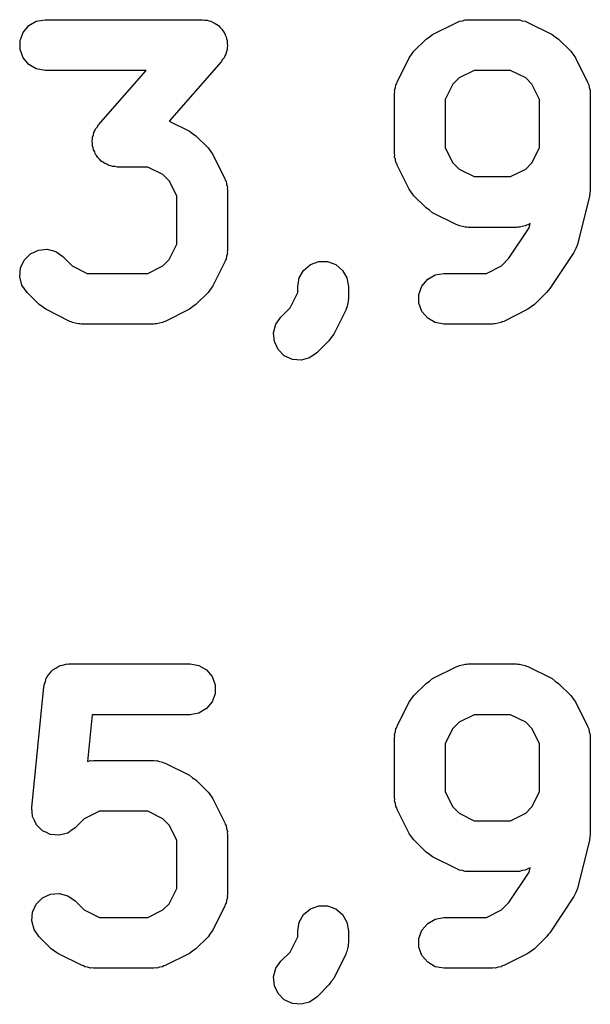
# Model space of a CAD drawing. Extents: x 44.8 to 98.6, y -133.6 to -99.
# Tile 6 of 16: x 46.6 to 50, y -105.2 to -99.4. Entities that reach past the tile are written whole.
import ezdxf

# ---------------------------------------------------------------- set-up
doc = ezdxf.new("R2010")
doc.units = 0
doc.header["$MEASUREMENT"] = 0
doc.layers.add('BLACK', color=7, linetype='CONTINUOUS')

msp = doc.modelspace()

# ---------------------------------------------------------------- linework, layer by layer
at = {"layer": 'Black'}
for p, q in [((46.6344, -99.4336), (46.6679, -99.3937)), ((46.6679, -99.3937), (46.713, -99.3676)), ((46.713, -99.3676), (46.7643, -99.3586)), ((46.7643, -99.3586), (47.6929, -99.3586)), ((47.6929, -99.3586), (47.7073, -99.3611)), ((47.7073, -99.3611), (47.722, -99.3614)), ((47.722, -99.3614), (47.7328, -99.3656)), ((47.7328, -99.3656), (47.7442, -99.3676)), ((47.7442, -99.3676), (47.7569, -99.375)), ((47.7569, -99.375), (47.7705, -99.3802)), ((47.7705, -99.3802), (47.7792, -99.3879)), ((47.7792, -99.3879), (47.7893, -99.3937)), ((47.7893, -99.3937), (47.7987, -99.4049)), ((47.7987, -99.4049), (47.8097, -99.4146)), ((49.0543, -99.4458), (49.1972, -99.3744)), ((49.1972, -99.3744), (49.2055, -99.3719)), ((49.2055, -99.3719), (49.213, -99.3676)), ((49.213, -99.3676), (49.2303, -99.3646)), ((49.2303, -99.3646), (49.2471, -99.3596)), ((49.2471, -99.3596), (49.2558, -99.3601)), ((49.2558, -99.3601), (49.2643, -99.3586)), ((49.2643, -99.3586), (49.55, -99.3586)), ((49.55, -99.3586), (49.5585, -99.3601)), ((49.5585, -99.3601), (49.5672, -99.3596)), ((49.5672, -99.3596), (49.584, -99.3646)), ((49.584, -99.3646), (49.6013, -99.3676)), ((49.6013, -99.3676), (49.6088, -99.3719)), ((49.6088, -99.3719), (49.6171, -99.3744)), ((49.6171, -99.3744), (49.7599, -99.4458)), ((46.6166, -99.4825), (46.6344, -99.4336)), ((47.8097, -99.4146), (47.8153, -99.4247)), ((47.8153, -99.4247), (47.8228, -99.4336)), ((47.8228, -99.4336), (47.8278, -99.4474)), ((47.8278, -99.4474), (47.8348, -99.4602)), ((47.8348, -99.4602), (47.8366, -99.4716)), ((49.0154, -99.4739), (49.035, -99.4601)), ((49.035, -99.4601), (49.0543, -99.4458)), ((49.7599, -99.4458), (49.7792, -99.4601)), ((49.7792, -99.4601), (49.7989, -99.4739)), ((46.6166, -99.5346), (46.6166, -99.4825)), ((47.8366, -99.4716), (47.8406, -99.4825)), ((47.8406, -99.4825), (47.8406, -99.4972)), ((47.8406, -99.4972), (47.8428, -99.5117)), ((47.8428, -99.5117), (47.8406, -99.523)), ((48.9439, -99.5454), (49.0154, -99.4739)), ((49.7989, -99.4739), (49.8704, -99.5454)), ((46.6344, -99.5836), (46.6166, -99.5346)), ((47.8267, -99.5727), (47.8228, -99.5836)), ((47.8327, -99.5628), (47.8267, -99.5727)), ((47.8356, -99.5484), (47.8327, -99.5628)), ((47.8406, -99.5346), (47.8356, -99.5484)), ((47.8406, -99.523), (47.8406, -99.5346)), ((48.9158, -99.5843), (48.9301, -99.5651)), ((48.9301, -99.5651), (48.9439, -99.5454)), ((49.8704, -99.5454), (49.8841, -99.565)), ((49.8841, -99.565), (49.8985, -99.5843)), ((46.6679, -99.6235), (46.6344, -99.5836)), ((46.713, -99.6495), (46.6679, -99.6235)), ((47.8057, -99.6073), (47.4988, -99.9581)), ((47.8133, -99.5948), (47.8057, -99.6073)), ((47.8228, -99.5836), (47.8133, -99.5948)), ((48.8444, -99.7272), (48.9158, -99.5843)), ((49.8985, -99.5843), (49.9699, -99.7272)), ((46.7643, -99.6586), (46.713, -99.6495)), ((47.3623, -99.6586), (46.7643, -99.6586)), ((47.08, -99.9812), (47.3623, -99.6586)), ((49.2997, -99.6586), (49.2103, -99.7033)), ((49.5146, -99.6586), (49.2997, -99.6586)), ((49.604, -99.7033), (49.5146, -99.6586)), ((48.8346, -99.7603), (48.8376, -99.743)), ((48.8376, -99.743), (48.8419, -99.7355)), ((48.8419, -99.7355), (48.8444, -99.7272)), ((49.1733, -99.7403), (49.1286, -99.8297)), ((49.2103, -99.7033), (49.1733, -99.7403)), ((49.641, -99.7403), (49.604, -99.7033)), ((49.6857, -99.8297), (49.641, -99.7403)), ((49.9699, -99.7272), (49.9723, -99.7355)), ((49.9723, -99.7355), (49.9767, -99.743)), ((49.9767, -99.743), (49.9797, -99.7603)), ((48.8286, -99.7943), (48.8301, -99.7858)), ((48.8286, -100.151), (48.8286, -99.7943)), ((48.8296, -99.7771), (48.8346, -99.7603)), ((48.8301, -99.7858), (48.8296, -99.7771)), ((49.9797, -99.7603), (49.9847, -99.7771)), ((49.9847, -99.7771), (49.9842, -99.7858)), ((49.9842, -99.7858), (49.9857, -99.7943)), ((49.9857, -99.7943), (49.9857, -100.366)), ((49.1286, -99.8297), (49.1286, -100.116)), ((49.6857, -100.116), (49.6857, -99.8297)), ((47.0724, -99.9938), (47.08, -99.9812)), ((47.4988, -99.9581), (47.6171, -100.017)), ((47.0451, -100.054), (47.0502, -100.04)), ((47.0502, -100.04), (47.053, -100.026)), ((47.053, -100.026), (47.059, -100.016)), ((47.059, -100.016), (47.063, -100.005)), ((47.063, -100.005), (47.0724, -99.9938)), ((47.6171, -100.017), (47.6364, -100.032)), ((47.6364, -100.032), (47.6561, -100.045)), ((47.6561, -100.045), (47.7275, -100.117)), ((47.0429, -100.077), (47.0451, -100.066)), ((47.0451, -100.091), (47.0429, -100.077)), ((47.0451, -100.066), (47.0451, -100.054)), ((47.0451, -100.106), (47.0451, -100.091)), ((47.0491, -100.117), (47.0451, -100.106)), ((47.0509, -100.128), (47.0491, -100.117)), ((47.0579, -100.141), (47.0509, -100.128)), ((47.063, -100.155), (47.0579, -100.141)), ((47.0704, -100.164), (47.063, -100.155)), ((47.7275, -100.117), (47.7413, -100.136)), ((47.7413, -100.136), (47.7556, -100.156)), ((47.7556, -100.156), (47.827, -100.299)), ((48.8301, -100.16), (48.8286, -100.151)), ((48.8296, -100.169), (48.8301, -100.16)), ((49.1286, -100.116), (49.1733, -100.205)), ((49.641, -100.205), (49.6857, -100.116)), ((47.076, -100.174), (47.0704, -100.164)), ((47.087, -100.184), (47.076, -100.174)), ((47.0964, -100.195), (47.087, -100.184)), ((47.1065, -100.201), (47.0964, -100.195)), ((47.1152, -100.208), (47.1065, -100.201)), ((47.1289, -100.214), (47.1152, -100.208)), ((47.1416, -100.221), (47.1289, -100.214)), ((48.8346, -100.185), (48.8296, -100.169)), ((48.8376, -100.203), (48.8346, -100.185)), ((48.8419, -100.21), (48.8376, -100.203)), ((48.8444, -100.219), (48.8419, -100.21)), ((48.9158, -100.361), (48.8444, -100.219)), ((49.1733, -100.205), (49.2103, -100.242)), ((49.604, -100.242), (49.641, -100.205)), ((47.153, -100.223), (47.1416, -100.221)), ((47.1638, -100.227), (47.153, -100.223)), ((47.1784, -100.227), (47.1638, -100.227)), ((47.1929, -100.23), (47.1784, -100.227)), ((47.3717, -100.23), (47.1929, -100.23)), ((47.4611, -100.275), (47.3717, -100.23)), ((47.4982, -100.312), (47.4611, -100.275)), ((49.2103, -100.242), (49.2997, -100.287)), ((49.5146, -100.287), (49.604, -100.242)), ((47.5429, -100.401), (47.4982, -100.312)), ((47.827, -100.299), (47.8295, -100.307)), ((47.8295, -100.307), (47.8338, -100.314)), ((47.8338, -100.314), (47.8369, -100.332)), ((47.8369, -100.332), (47.8419, -100.349)), ((49.2997, -100.287), (49.5146, -100.287)), ((47.8419, -100.349), (47.8414, -100.357)), ((47.8414, -100.357), (47.8429, -100.366)), ((47.8429, -100.366), (47.8429, -100.723)), ((48.9301, -100.381), (48.9158, -100.361)), ((48.9439, -100.4), (48.9301, -100.381)), ((49.9825, -100.384), (49.9812, -100.402)), ((49.9857, -100.366), (49.9825, -100.384)), ((47.5429, -100.687), (47.5429, -100.401)), ((49.0154, -100.472), (48.9439, -100.4)), ((49.9812, -100.402), (49.9098, -100.688)), ((49.035, -100.486), (49.0154, -100.472)), ((49.0543, -100.5), (49.035, -100.486)), ((49.1972, -100.571), (49.0543, -100.5)), ((49.6315, -100.564), (49.6171, -100.571)), ((49.6251, -100.59), (49.6315, -100.564)), ((49.2055, -100.574), (49.1972, -100.571)), ((49.213, -100.578), (49.2055, -100.574)), ((49.2303, -100.581), (49.213, -100.578)), ((49.2471, -100.586), (49.2303, -100.581)), ((49.2558, -100.586), (49.2471, -100.586)), ((49.2643, -100.587), (49.2558, -100.586)), ((49.55, -100.587), (49.2643, -100.587)), ((49.5049, -100.77), (49.6251, -100.59)), ((49.5585, -100.586), (49.55, -100.587)), ((49.5672, -100.586), (49.5585, -100.586)), ((49.584, -100.581), (49.5672, -100.586)), ((49.6013, -100.578), (49.584, -100.581)), ((49.6088, -100.574), (49.6013, -100.578)), ((49.6171, -100.571), (49.6088, -100.574)), ((46.6414, -100.78), (46.6783, -100.743)), ((46.6783, -100.743), (46.7255, -100.721)), ((46.7255, -100.721), (46.7774, -100.716)), ((46.7774, -100.716), (46.8277, -100.73)), ((46.8277, -100.73), (46.8704, -100.76)), ((47.4982, -100.777), (47.5429, -100.687)), ((47.8419, -100.74), (47.8369, -100.757)), ((47.8429, -100.723), (47.8414, -100.731)), ((47.8414, -100.731), (47.8419, -100.74)), ((49.8891, -100.735), (49.7462, -100.949)), ((49.8994, -100.711), (49.8891, -100.735)), ((49.9098, -100.688), (49.8994, -100.711)), ((46.6194, -100.827), (46.6414, -100.78)), ((46.8704, -100.76), (46.9246, -100.814)), ((47.4611, -100.814), (47.4982, -100.777)), ((47.827, -100.79), (47.7556, -100.933)), ((47.8295, -100.782), (47.827, -100.79)), ((47.8338, -100.774), (47.8295, -100.782)), ((47.8369, -100.757), (47.8338, -100.774)), ((48.3321, -100.807), (48.3811, -100.789)), ((48.3811, -100.789), (48.4332, -100.789)), ((48.4332, -100.789), (48.4821, -100.807)), ((49.4611, -100.814), (49.5049, -100.77)), ((46.6149, -100.879), (46.6194, -100.827)), ((46.9246, -100.814), (47.014, -100.859)), ((47.014, -100.859), (47.3717, -100.859)), ((47.3717, -100.859), (47.4611, -100.814)), ((48.2662, -100.886), (48.2922, -100.841)), ((48.2922, -100.841), (48.3321, -100.807)), ((48.4821, -100.807), (48.5221, -100.841)), ((48.5221, -100.841), (48.5481, -100.886)), ((49.0701, -100.868), (49.1214, -100.859)), ((49.1214, -100.859), (49.3717, -100.859)), ((49.3717, -100.859), (49.4611, -100.814)), ((46.6283, -100.929), (46.6149, -100.879)), ((48.2571, -100.937), (48.2662, -100.886)), ((48.5481, -100.886), (48.5571, -100.937)), ((48.9915, -100.934), (49.025, -100.894)), ((49.025, -100.894), (49.0701, -100.868)), ((46.6582, -100.972), (46.6283, -100.929)), ((46.7296, -101.043), (46.6582, -100.972)), ((47.7275, -100.972), (47.6561, -101.043)), ((47.7413, -100.952), (47.7275, -100.972)), ((47.7556, -100.933), (47.7413, -100.952)), ((48.2124, -101.063), (48.2571, -100.973)), ((48.2571, -100.973), (48.2571, -100.937)), ((48.5571, -100.937), (48.5571, -101.009)), ((48.9737, -100.983), (48.9915, -100.934)), ((49.7275, -100.972), (49.6561, -101.043)), ((49.736, -100.96), (49.7275, -100.972)), ((49.7462, -100.949), (49.736, -100.96)), ((48.5562, -101.026), (48.5511, -101.043)), ((48.5571, -101.009), (48.5556, -101.017)), ((48.5556, -101.017), (48.5562, -101.026)), ((48.9737, -101.035), (48.9737, -100.983)), ((48.9915, -101.084), (48.9737, -101.035)), ((46.7493, -101.057), (46.7296, -101.043)), ((46.7686, -101.071), (46.7493, -101.057)), ((46.9115, -101.143), (46.7686, -101.071)), ((47.6171, -101.071), (47.4742, -101.143)), ((47.6364, -101.057), (47.6171, -101.071)), ((47.6561, -101.043), (47.6364, -101.057)), ((48.1582, -101.117), (48.2124, -101.063)), ((48.5413, -101.076), (48.4699, -101.219)), ((48.5438, -101.067), (48.5413, -101.076)), ((48.5481, -101.06), (48.5438, -101.067)), ((48.5511, -101.043), (48.5481, -101.06)), ((49.025, -101.123), (48.9915, -101.084)), ((49.6171, -101.071), (49.4742, -101.143)), ((49.6364, -101.057), (49.6171, -101.071)), ((49.6561, -101.043), (49.6364, -101.057)), ((46.9198, -101.145), (46.9115, -101.143)), ((46.9273, -101.15), (46.9198, -101.145)), ((46.9446, -101.153), (46.9273, -101.15)), ((47.4584, -101.15), (47.4411, -101.153)), ((47.4659, -101.145), (47.4584, -101.15)), ((47.4742, -101.143), (47.4659, -101.145)), ((48.1283, -101.159), (48.1582, -101.117)), ((49.0701, -101.15), (49.025, -101.123)), ((49.1214, -101.159), (49.0701, -101.15)), ((49.4584, -101.15), (49.4411, -101.153)), ((49.4659, -101.145), (49.4584, -101.15)), ((49.4742, -101.143), (49.4659, -101.145)), ((46.9614, -101.158), (46.9446, -101.153)), ((46.9701, -101.157), (46.9614, -101.158)), ((46.9786, -101.159), (46.9701, -101.157)), ((47.4071, -101.159), (46.9786, -101.159)), ((47.4157, -101.157), (47.4071, -101.159)), ((47.4243, -101.158), (47.4157, -101.157)), ((47.4411, -101.153), (47.4243, -101.158)), ((48.1149, -101.21), (48.1283, -101.159)), ((48.1194, -101.262), (48.1149, -101.21)), ((49.4071, -101.159), (49.1214, -101.159)), ((49.4157, -101.157), (49.4071, -101.159)), ((49.4243, -101.158), (49.4157, -101.157)), ((49.4411, -101.153), (49.4243, -101.158)), ((48.1414, -101.309), (48.1194, -101.262)), ((48.4418, -101.257), (48.3704, -101.329)), ((48.4556, -101.238), (48.4418, -101.257)), ((48.4699, -101.219), (48.4556, -101.238)), ((48.1782, -101.346), (48.1414, -101.309)), ((48.2255, -101.368), (48.1782, -101.346)), ((48.2774, -101.372), (48.2255, -101.368)), ((48.3277, -101.359), (48.2774, -101.372)), ((48.3704, -101.329), (48.3277, -101.359)), ((46.8285, -103.193), (46.8454, -103.182)), ((46.8454, -103.182), (46.8509, -103.18)), ((46.8509, -103.18), (46.8558, -103.178)), ((46.8558, -103.178), (46.876, -103.174)), ((46.876, -103.174), (46.8959, -103.169)), ((46.8959, -103.169), (46.9016, -103.17)), ((46.9016, -103.17), (46.9071, -103.169)), ((46.9071, -103.169), (47.6214, -103.169)), ((47.6214, -103.169), (47.6727, -103.178)), ((47.6727, -103.178), (47.7178, -103.204)), ((49.0543, -103.256), (49.1972, -103.184)), ((49.1972, -103.184), (49.2055, -103.182)), ((49.2055, -103.182), (49.213, -103.178)), ((49.213, -103.178), (49.2303, -103.175)), ((49.2303, -103.175), (49.2471, -103.17)), ((49.2471, -103.17), (49.2558, -103.17)), ((49.2558, -103.17), (49.2643, -103.169)), ((49.2643, -103.169), (49.55, -103.169)), ((49.55, -103.169), (49.5585, -103.17)), ((49.5585, -103.17), (49.5672, -103.17)), ((49.5672, -103.17), (49.584, -103.175)), ((49.584, -103.175), (49.6013, -103.178)), ((49.6013, -103.178), (49.6088, -103.182)), ((49.6088, -103.182), (49.6171, -103.184)), ((49.6171, -103.184), (49.7599, -103.256)), ((46.7753, -103.249), (46.7772, -103.244)), ((46.7772, -103.244), (46.7904, -103.228)), ((46.7904, -103.228), (46.8024, -103.211)), ((46.8024, -103.211), (46.8071, -103.208)), ((46.8071, -103.208), (46.8107, -103.204)), ((46.8107, -103.204), (46.8285, -103.193)), ((47.7178, -103.204), (47.7513, -103.244)), ((47.7513, -103.244), (47.7692, -103.293)), ((46.6865, -104.018), (46.7579, -103.304)), ((46.7579, -103.304), (46.7594, -103.298)), ((46.7594, -103.293), (46.7664, -103.273)), ((46.7594, -103.298), (46.7594, -103.293)), ((46.7664, -103.273), (46.772, -103.253)), ((46.772, -103.253), (46.7753, -103.249)), ((47.7692, -103.293), (47.7692, -103.345)), ((48.9439, -103.355), (49.0154, -103.284)), ((49.0154, -103.284), (49.035, -103.27)), ((49.035, -103.27), (49.0543, -103.256)), ((49.7599, -103.256), (49.7792, -103.27)), ((49.7792, -103.27), (49.7989, -103.284)), ((49.7989, -103.284), (49.8704, -103.355)), ((47.7692, -103.345), (47.7513, -103.394)), ((48.9301, -103.375), (48.9439, -103.355)), ((49.8704, -103.355), (49.8841, -103.375)), ((47.7513, -103.394), (47.7178, -103.433)), ((48.8444, -103.537), (48.9158, -103.394)), ((48.9158, -103.394), (48.9301, -103.375)), ((49.8841, -103.375), (49.8985, -103.394)), ((49.8985, -103.394), (49.9699, -103.537)), ((47.0429, -103.469), (47.0151, -103.746)), ((47.6214, -103.469), (47.0429, -103.469)), ((47.6727, -103.46), (47.6214, -103.469)), ((47.7178, -103.433), (47.6727, -103.46)), ((49.2997, -103.469), (49.2103, -103.513)), ((49.5146, -103.469), (49.2997, -103.469)), ((49.604, -103.513), (49.5146, -103.469)), ((48.8419, -103.545), (48.8444, -103.537)), ((49.2103, -103.513), (49.1733, -103.55)), ((49.641, -103.55), (49.604, -103.513)), ((49.9699, -103.537), (49.9723, -103.545)), ((48.8286, -103.604), (48.8301, -103.596)), ((48.8296, -103.587), (48.8346, -103.57)), ((48.8301, -103.596), (48.8296, -103.587)), ((48.8346, -103.57), (48.8376, -103.553)), ((48.8376, -103.553), (48.8419, -103.545)), ((49.1733, -103.55), (49.1286, -103.64)), ((49.6857, -103.64), (49.641, -103.55)), ((49.9723, -103.545), (49.9767, -103.553)), ((49.9767, -103.553), (49.9797, -103.57)), ((49.9797, -103.57), (49.9847, -103.587)), ((49.9847, -103.587), (49.9842, -103.596)), ((49.9842, -103.596), (49.9857, -103.604)), ((48.8286, -103.961), (48.8286, -103.604)), ((49.1286, -103.64), (49.1286, -103.926)), ((49.6857, -103.926), (49.6857, -103.64)), ((49.9857, -103.604), (49.9857, -104.176)), ((47.0151, -103.746), (47.016, -103.746)), ((47.016, -103.746), (47.0329, -103.741)), ((47.0329, -103.741), (47.0415, -103.742)), ((47.0415, -103.742), (47.05, -103.74)), ((47.05, -103.74), (47.4071, -103.74)), ((47.4071, -103.74), (47.4157, -103.742)), ((47.4157, -103.742), (47.4243, -103.741)), ((47.4243, -103.741), (47.4411, -103.746)), ((47.4411, -103.746), (47.4584, -103.749)), ((47.4584, -103.749), (47.4659, -103.753)), ((47.4659, -103.753), (47.4742, -103.756)), ((47.4742, -103.756), (47.6171, -103.827)), ((47.6171, -103.827), (47.6364, -103.842)), ((47.6364, -103.842), (47.6561, -103.855)), ((47.6561, -103.855), (47.7275, -103.927)), ((47.7275, -103.927), (47.7413, -103.946)), ((47.7413, -103.946), (47.7556, -103.966)), ((49.1286, -103.926), (49.1733, -104.015)), ((49.641, -104.015), (49.6857, -103.926)), ((47.7556, -103.966), (47.827, -104.109)), ((48.8301, -103.97), (48.8286, -103.961)), ((48.8296, -103.979), (48.8301, -103.97)), ((48.8346, -103.995), (48.8296, -103.979)), ((48.8376, -104.013), (48.8346, -103.995)), ((46.6863, -104.02), (46.6865, -104.019)), ((46.6885, -104.045), (46.6863, -104.02)), ((46.6865, -104.019), (46.6865, -104.018)), ((46.6904, -104.07), (46.6885, -104.045)), ((47.0854, -104.04), (46.996, -104.085)), ((47.3717, -104.04), (47.0854, -104.04)), ((47.4611, -104.085), (47.3717, -104.04)), ((48.8419, -104.02), (48.8376, -104.013)), ((48.8444, -104.029), (48.8419, -104.02)), ((48.9158, -104.171), (48.8444, -104.029)), ((49.1733, -104.015), (49.2103, -104.052)), ((49.2103, -104.052), (49.2997, -104.097)), ((49.5146, -104.097), (49.604, -104.052)), ((49.604, -104.052), (49.641, -104.015)), ((46.6907, -104.071), (46.6904, -104.07)), ((46.6908, -104.072), (46.6907, -104.071)), ((46.7014, -104.094), (46.6908, -104.072)), ((46.7118, -104.117), (46.7014, -104.094)), ((46.7124, -104.118), (46.7118, -104.117)), ((46.7128, -104.119), (46.7124, -104.118)), ((46.7306, -104.137), (46.7128, -104.119)), ((46.996, -104.085), (46.9418, -104.139)), ((47.4982, -104.122), (47.4611, -104.085)), ((47.5429, -104.211), (47.4982, -104.122)), ((47.827, -104.109), (47.8295, -104.117)), ((47.8295, -104.117), (47.8338, -104.124)), ((49.2997, -104.097), (49.5146, -104.097)), ((46.7482, -104.155), (46.7306, -104.137)), ((46.749, -104.155), (46.7482, -104.155)), ((46.7497, -104.156), (46.749, -104.155)), ((46.7725, -104.166), (46.7497, -104.156)), ((46.7951, -104.177), (46.7725, -104.166)), ((46.796, -104.177), (46.7951, -104.177)), ((46.7969, -104.178), (46.796, -104.177)), ((46.8219, -104.18), (46.7969, -104.178)), ((46.8469, -104.182), (46.8219, -104.18)), ((46.8731, -104.176), (46.8488, -104.182)), ((46.8974, -104.17), (46.8731, -104.176)), ((46.8982, -104.169), (46.8974, -104.17)), ((46.8991, -104.169), (46.8982, -104.169)), ((46.9197, -104.154), (46.8991, -104.169)), ((46.9405, -104.14), (46.9197, -104.154)), ((46.941, -104.139), (46.9405, -104.14)), ((46.9418, -104.139), (46.941, -104.139)), ((47.8338, -104.124), (47.8369, -104.142)), ((47.8369, -104.142), (47.8419, -104.159)), ((47.8419, -104.159), (47.8414, -104.167)), ((47.8414, -104.167), (47.8429, -104.176)), ((47.8429, -104.176), (47.8429, -104.533)), ((48.9301, -104.191), (48.9158, -104.171)), ((49.9857, -104.176), (49.9825, -104.194)), ((46.8478, -104.182), (46.8469, -104.182)), ((46.8488, -104.182), (46.8478, -104.182)), ((47.5429, -104.497), (47.5429, -104.211)), ((48.9439, -104.21), (48.9301, -104.191)), ((49.0154, -104.282), (48.9439, -104.21)), ((49.9812, -104.212), (49.9098, -104.498)), ((49.9825, -104.194), (49.9812, -104.212)), ((49.035, -104.296), (49.0154, -104.282)), ((49.0543, -104.31), (49.035, -104.296)), ((49.1972, -104.381), (49.0543, -104.31)), ((49.2055, -104.384), (49.1972, -104.381)), ((49.213, -104.388), (49.2055, -104.384)), ((49.2303, -104.391), (49.213, -104.388)), ((49.2471, -104.396), (49.2303, -104.391)), ((49.2558, -104.396), (49.2471, -104.396)), ((49.2643, -104.397), (49.2558, -104.396)), ((49.55, -104.397), (49.2643, -104.397)), ((49.5049, -104.58), (49.6251, -104.4)), ((49.5585, -104.396), (49.55, -104.397)), ((49.5672, -104.396), (49.5585, -104.396)), ((49.584, -104.391), (49.5672, -104.396)), ((49.6013, -104.388), (49.584, -104.391)), ((49.6088, -104.384), (49.6013, -104.388)), ((49.6171, -104.381), (49.6088, -104.384)), ((49.6315, -104.374), (49.6171, -104.381)), ((49.6251, -104.4), (49.6315, -104.374)), ((46.7969, -104.531), (46.8488, -104.526)), ((46.8488, -104.526), (46.8991, -104.54)), ((47.4982, -104.587), (47.5429, -104.497)), ((49.8994, -104.521), (49.8891, -104.545)), ((49.9098, -104.498), (49.8994, -104.521)), ((46.7128, -104.59), (46.7497, -104.553)), ((46.7497, -104.553), (46.7969, -104.531)), ((46.8991, -104.54), (46.9418, -104.57)), ((46.9418, -104.57), (46.996, -104.624)), ((47.4611, -104.624), (47.4982, -104.587)), ((47.8338, -104.584), (47.8295, -104.592)), ((47.8369, -104.567), (47.8338, -104.584)), ((47.8419, -104.55), (47.8369, -104.567)), ((47.8429, -104.533), (47.8414, -104.541)), ((47.8414, -104.541), (47.8419, -104.55)), ((49.4611, -104.624), (49.5049, -104.58)), ((49.8891, -104.545), (49.7462, -104.759)), ((46.6863, -104.689), (46.6908, -104.637)), ((46.6908, -104.637), (46.7128, -104.59)), ((46.996, -104.624), (47.0854, -104.669)), ((47.3717, -104.669), (47.4611, -104.624)), ((47.827, -104.6), (47.7556, -104.743)), ((47.8295, -104.592), (47.827, -104.6)), ((48.2922, -104.651), (48.3321, -104.617)), ((48.3321, -104.617), (48.3811, -104.599)), ((48.3811, -104.599), (48.4332, -104.599)), ((48.4332, -104.599), (48.4821, -104.617)), ((48.4821, -104.617), (48.5221, -104.651)), ((49.3717, -104.669), (49.4611, -104.624)), ((46.6998, -104.739), (46.6863, -104.689)), ((47.0854, -104.669), (47.3717, -104.669)), ((48.2571, -104.747), (48.2662, -104.696)), ((48.2662, -104.696), (48.2922, -104.651)), ((48.5221, -104.651), (48.5481, -104.696)), ((48.5481, -104.696), (48.5571, -104.747)), ((48.9915, -104.744), (49.025, -104.704)), ((49.025, -104.704), (49.0701, -104.678)), ((49.0701, -104.678), (49.1214, -104.669)), ((49.1214, -104.669), (49.3717, -104.669)), ((46.7296, -104.782), (46.6998, -104.739)), ((47.7413, -104.762), (47.7275, -104.782)), ((47.7556, -104.743), (47.7413, -104.762)), ((48.2571, -104.783), (48.2571, -104.747)), ((48.5571, -104.747), (48.5571, -104.819)), ((48.9737, -104.793), (48.9915, -104.744)), ((49.7462, -104.759), (49.736, -104.77)), ((46.8011, -104.853), (46.7296, -104.782)), ((47.7275, -104.782), (47.6561, -104.853)), ((48.2124, -104.873), (48.2571, -104.783)), ((48.5571, -104.819), (48.5556, -104.827)), ((48.9737, -104.845), (48.9737, -104.793)), ((49.7275, -104.782), (49.6561, -104.853)), ((49.736, -104.77), (49.7275, -104.782)), ((46.8208, -104.867), (46.8011, -104.853)), ((46.8401, -104.881), (46.8208, -104.867)), ((47.6364, -104.867), (47.6171, -104.881)), ((47.6561, -104.853), (47.6364, -104.867)), ((48.1582, -104.927), (48.2124, -104.873)), ((48.5438, -104.877), (48.5413, -104.886)), ((48.5481, -104.87), (48.5438, -104.877)), ((48.5511, -104.853), (48.5481, -104.87)), ((48.5562, -104.836), (48.5511, -104.853)), ((48.5556, -104.827), (48.5562, -104.836)), ((48.9915, -104.894), (48.9737, -104.845)), ((49.6364, -104.867), (49.6171, -104.881)), ((49.6561, -104.853), (49.6364, -104.867)), ((46.9829, -104.953), (46.8401, -104.881)), ((47.6171, -104.881), (47.4742, -104.953)), ((48.1283, -104.969), (48.1582, -104.927)), ((48.5413, -104.886), (48.4699, -105.029)), ((49.025, -104.933), (48.9915, -104.894)), ((49.0701, -104.96), (49.025, -104.933)), ((49.6171, -104.881), (49.4742, -104.953)), ((46.9912, -104.955), (46.9829, -104.953)), ((46.9987, -104.96), (46.9912, -104.955)), ((47.016, -104.963), (46.9987, -104.96)), ((47.0329, -104.968), (47.016, -104.963)), ((47.0415, -104.967), (47.0329, -104.968)), ((47.05, -104.969), (47.0415, -104.967)), ((47.4071, -104.969), (47.05, -104.969)), ((47.4157, -104.967), (47.4071, -104.969)), ((47.4243, -104.968), (47.4157, -104.967)), ((47.4411, -104.963), (47.4243, -104.968)), ((47.4584, -104.96), (47.4411, -104.963)), ((47.4659, -104.955), (47.4584, -104.96)), ((47.4742, -104.953), (47.4659, -104.955)), ((48.1149, -105.02), (48.1283, -104.969)), ((49.1214, -104.969), (49.0701, -104.96)), ((49.4071, -104.969), (49.1214, -104.969)), ((49.4157, -104.967), (49.4071, -104.969)), ((49.4243, -104.968), (49.4157, -104.967)), ((49.4411, -104.963), (49.4243, -104.968)), ((49.4584, -104.96), (49.4411, -104.963)), ((49.4659, -104.955), (49.4584, -104.96)), ((49.4742, -104.953), (49.4659, -104.955)), ((48.1194, -105.072), (48.1149, -105.02)), ((48.4556, -105.048), (48.4418, -105.067)), ((48.4699, -105.029), (48.4556, -105.048)), ((48.1414, -105.119), (48.1194, -105.072)), ((48.4418, -105.067), (48.3704, -105.139)), ((48.1782, -105.156), (48.1414, -105.119)), ((48.2255, -105.178), (48.1782, -105.156)), ((48.3277, -105.169), (48.2774, -105.182)), ((48.3704, -105.139), (48.3277, -105.169)), ((48.2774, -105.182), (48.2255, -105.178))]:
    msp.add_line(p, q, dxfattribs=at)

doc.saveas('drawing.dxf')
